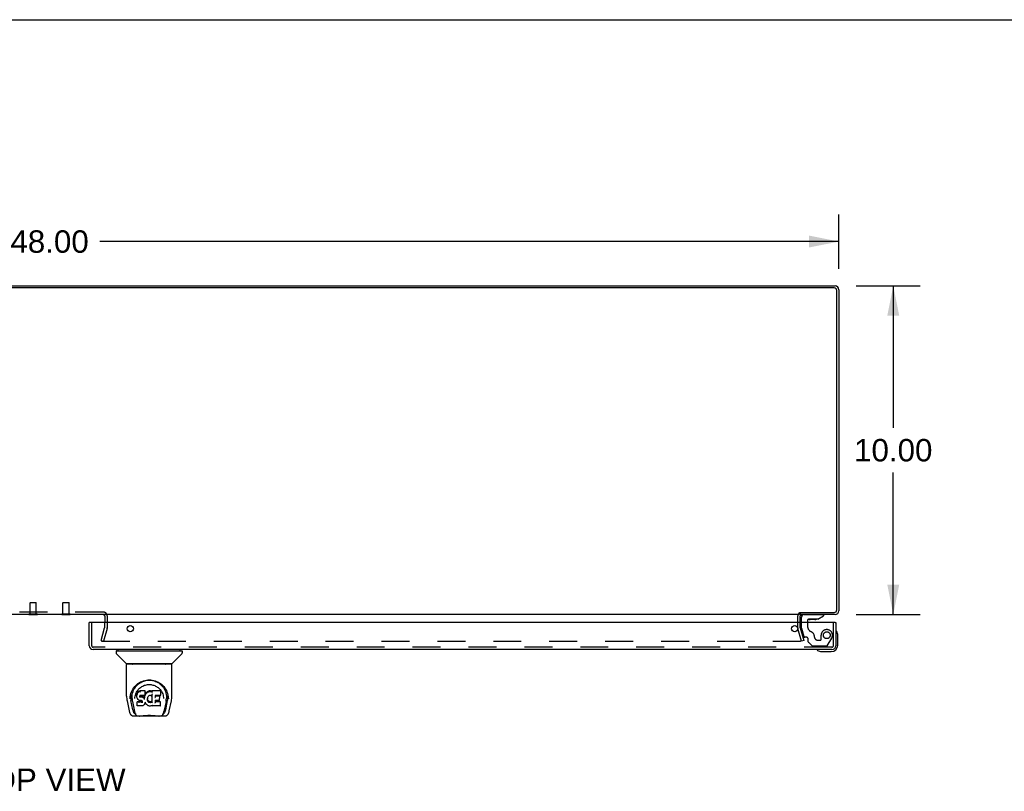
# Model space of a CAD drawing. Header units: inches. Extents: x 0 to 155, y 0 to 100.
# Tile 19 of 21: x 47 to 77, y 77 to 100. Entities that reach past the tile are written whole.
import ezdxf

# ---------------------------------------------------------------- set-up
doc = ezdxf.new("R2010")
doc.units = ezdxf.units.IN
doc.header["$LTSCALE"] = 8.5
doc.header["$MEASUREMENT"] = 0
doc.linetypes.add('HIDDEN', pattern=[0.2, 0.1, -0.1])
doc.layers.get('0').update_dxf_attribs({"linetype": 'CONTINUOUS'})
for name, color, linetype in [('DEFAULT_2', 8, 'HIDDEN'), ('DIMENSIONS', 7, 'CONTINUOUS'), ('DOOR_ASSEMBLY_RIGHT', 7, 'CONTINUOUS')]:
    doc.layers.add(name, color=color, linetype=linetype)
doc.styles.get("Standard").update_dxf_attribs({"font": 'arial.ttf'})
doc.dimstyles.new('DIMSTYLE_1', dxfattribs={"dimtxt": 0.681818, "dimasz": 0.909091, "dimexe": 0.09, "dimexo": 0.07, "dimgap": 0.0375, "dimtad": 0, "dimtih": 1, "dimtoh": 1, "dimzin": 4, "dimdsep": 46, "dimtxsty": 'Standard', "dimblk": '_FILLED', "dimblk1": '_FILLED', "dimblk2": '_FILLED', "dimcen": 0.09, "dimadec": 3, "dimazin": 1, "dimtfac": 1, "dimtdec": 3, "dimtofl": 0, "dimtmove": 0, "dimatfit": 3, "dimldrblk": '_FILLED', "dimfxl": 0, "dimtolj": 1, "dimtzin": 4, "dimarcsym": 0})

# ---------------------------------------------------------------- blocks, each defined once
blk = doc.blocks.new('_FILLED')
at = {"color": 0, "linetype": 'ByBlock'}
blk.add_solid([(0, 0), (-1, 0.2), (-1, -0.2)], dxfattribs=at)
blk = doc.blocks.new('*D7')
at = {"layer": 'DIMENSIONS', "color": 2, "linetype": 'Continuous'}
for p, q in [((24.245, 92.419), (24.245, 94.068)), ((72.245, 92.419), (72.245, 94.068)), ((24.245, 93.249), (46.712, 93.249)), ((72.245, 93.249), (49.777, 93.249))]:
    blk.add_line(p, q, dxfattribs=at)
at = {"layer": 'DIMENSIONS', "color": 2, "linetype": 'Continuous', "xscale": 0.9090909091, "yscale": 0.9090909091, "zscale": 0.9090909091, "rotation": 180}
blk.add_blockref('_FILLED', (24.245, 93.249), dxfattribs=at)
at = {"layer": 'DIMENSIONS', "color": 2, "linetype": 'Continuous', "xscale": 0.9090909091, "yscale": 0.9090909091, "zscale": 0.9090909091}
blk.add_blockref('_FILLED', (72.245, 93.249), dxfattribs=at)
at = {"layer": 'DIMENSIONS', "color": 2, "linetype": 'Continuous', "insert": (48.245, 93.59), "char_height": 0.6818, "width": 2.38256, "attachment_point": 2, "line_spacing_factor": 0.9}
blk.add_mtext('48.00', dxfattribs=at)
blk = doc.blocks.new('*D8')
at = {"layer": 'DIMENSIONS', "color": 2, "linetype": 'Continuous'}
for p, q in [((72.764, 91.9), (74.714, 91.9)), ((73.896, 91.9), (73.896, 87.582)), ((73.896, 81.9), (73.896, 86.218)), ((72.764, 81.9), (74.714, 81.9))]:
    blk.add_line(p, q, dxfattribs=at)
at = {"layer": 'DIMENSIONS', "color": 2, "linetype": 'Continuous', "xscale": 0.9090909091, "yscale": 0.9090909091, "zscale": 0.9090909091}
for p, rotation in [((73.896, 91.9), 90), ((73.896, 81.9), 270)]:
    blk.add_blockref('_FILLED', p, dxfattribs=dict(at, rotation=rotation))
at = {"layer": 'DIMENSIONS', "color": 2, "linetype": 'Continuous', "insert": (73.896, 87.241), "char_height": 0.6818, "width": 2.38256, "attachment_point": 2, "line_spacing_factor": 0.9}
blk.add_mtext('10.00', dxfattribs=at)

msp = doc.modelspace()

# ---------------------------------------------------------------- linework, layer by layer
at = {"color": 7, "linetype": 'Continuous'}
for p, q in [((0, 100), (154.545, 100)), ((47.617, 81.895), (47.617, 81.9)), ((47.873, 81.895), (47.617, 81.895)), ((47.873, 81.895), (47.873, 81.9)), ((48.617, 81.895), (48.617, 81.9)), ((48.873, 81.895), (48.617, 81.895)), ((48.873, 81.895), (48.873, 81.9)), ((70.995, 81.657), (70.995, 81.858)), ((71.07, 81.963), (71.07, 81.9))]:
    msp.add_line(p, q, dxfattribs=at)
at = {"color": 3, "linetype": 'Continuous'}
for p, q in [((24.362, 91.9), (72.128, 91.9)), ((72.102, 91.837), (24.388, 91.837)), ((72.182, 82.043), (72.182, 91.757)), ((72.245, 91.783), (72.245, 82.017)), ((71.043, 81.9), (25.447, 81.9)), ((49.92, 81.858), (49.92, 81.657)), ((71.068, 81.963), (72.102, 81.963)), ((72.128, 81.9), (71.07, 81.9)), ((71.07, 81.657), (71.07, 81.858))]:
    msp.add_line(p, q, dxfattribs=at)
for centre, radius, start, end in [((72.102, 91.757), 0.08, 0, 90), ((72.128, 91.783), 0.117, 0, 90), ((72.102, 82.043), 0.08, 270, 360), ((49.878, 81.858), 0.042, 0, 90), ((71.112, 81.858), 0.042, 90, 180), ((72.128, 82.017), 0.117, 270, 360)]:
    msp.add_arc(centre, radius, start, end, dxfattribs=at)
at = {"color": 7, "linetype": 'Continuous'}
msp.add_arc((71.112, 81.858), 0.117, 162.3115, 180, dxfattribs=at)
at = {"layer": 'DEFAULT_2', "color": 8, "linetype": 'HIDDEN'}
for p, q in [((47.661, 82.27), (47.651, 82.26)), ((47.839, 82.26), (47.651, 82.26)), ((47.651, 81.913), (47.651, 82.26)), ((47.661, 82.27), (47.829, 82.27)), ((47.829, 82.27), (47.839, 82.26)), ((47.839, 81.913), (47.839, 82.26)), ((48.661, 82.27), (48.651, 82.26)), ((48.839, 82.26), (48.651, 82.26)), ((48.651, 81.913), (48.651, 82.26)), ((48.661, 82.27), (48.829, 82.27)), ((48.829, 82.27), (48.839, 82.26)), ((48.839, 81.913), (48.839, 82.26)), ((49.878, 81.975), (46.612, 81.975)), ((47.873, 81.913), (47.617, 81.913)), ((47.617, 81.9), (47.617, 81.913)), ((47.873, 81.9), (47.873, 81.913)), ((48.873, 81.913), (48.617, 81.913)), ((48.617, 81.9), (48.617, 81.913)), ((48.873, 81.9), (48.873, 81.913)), ((49.995, 81.858), (49.995, 81.499)), ((49.815, 81.107), (49.919, 81.493)), ((49.991, 81.473), (49.888, 81.087)), ((49.92, 81.499), (49.92, 81.657)), ((70.995, 81.499), (70.995, 81.657)), ((71.102, 81.087), (70.998, 81.473)), ((71.07, 81.499), (71.07, 81.657)), ((71.071, 81.493), (71.174, 81.107)), ((49.815, 81.107), (49.888, 81.087)), ((49.838, 81.087), (71.076, 81.087)), ((71.174, 81.107), (71.102, 81.087))]:
    msp.add_line(p, q, dxfattribs=at)
for points in [[(49.823, 81.105), (49.823, 81.104), (49.823, 81.102), (49.823, 81.102)], [(49.823, 81.102), (49.823, 81.1), (49.823, 81.099), (49.824, 81.097), (49.824, 81.096), (49.825, 81.094), (49.826, 81.093), (49.827, 81.091), (49.828, 81.09), (49.83, 81.089), (49.831, 81.089)], [(49.838, 81.087), (49.836, 81.087), (49.834, 81.088), (49.833, 81.088), (49.831, 81.089)], [(71.091, 81.102), (71.091, 81.1), (71.091, 81.099), (71.091, 81.097), (71.09, 81.096), (71.089, 81.094), (71.088, 81.093), (71.087, 81.091), (71.086, 81.09), (71.084, 81.089), (71.083, 81.089), (71.081, 81.088), (71.08, 81.088), (71.078, 81.087), (71.076, 81.087)], [(71.091, 81.105), (71.091, 81.104), (71.091, 81.102), (71.091, 81.102)]]:
    msp.add_lwpolyline(points, dxfattribs=at)
for centre, radius, start, end in [((49.878, 81.858), 0.117, 0, 90), ((71.112, 81.858), 0.117, 123.0998, 162.3115), ((49.895, 81.499), 0.025, 345, 360), ((49.895, 81.499), 0.1, 345, 360), ((71.095, 81.499), 0.1, 180, 195), ((71.095, 81.499), 0.025, 180, 195)]:
    msp.add_arc(centre, radius, start, end, dxfattribs=at)
at = {"layer": 'DOOR_ASSEMBLY_RIGHT', "color": 7, "linetype": 'Continuous'}
for p, q in [((71.107, 81.657), (71.107, 81.821)), ((71.292, 81.731), (71.292, 81.657)), ((71.6, 81.762), (71.323, 81.762)), ((71.372, 81.745), (71.371, 81.745)), ((71.512, 81.745), (71.372, 81.745)), ((71.513, 81.745), (71.512, 81.745)), ((71.6, 81.762), (71.776, 81.861)), ((71.776, 81.9), (71.776, 81.861)), ((49.47, 81.657), (49.45, 81.657)), ((72.13, 81.657), (72.15, 81.657)), ((72.164, 81.394), (72.164, 81.395)), ((72.165, 81.39), (72.164, 81.394)), ((72.21, 81.261), (72.207, 81.299)), ((72.21, 80.972), (72.21, 81.261)), ((50.33, 80.792), (50.33, 80.832)), ((52.22, 80.792), (52.22, 80.832)), ((50.271, 80.785), (50.271, 80.73)), ((50.279, 80.792), (52.271, 80.792)), ((50.578, 80.407), (50.283, 80.702)), ((51.973, 80.407), (52.268, 80.702)), ((52.279, 80.785), (52.279, 80.73)), ((71.585, 80.818), (71.585, 80.818)), ((71.683, 80.775), (71.721, 80.772)), ((71.721, 80.772), (72.01, 80.772)), ((50.586, 79.42), (50.586, 80.383)), ((51.956, 80.391), (50.594, 80.391)), ((51.952, 80.399), (50.598, 80.399)), ((50.66, 80.399), (50.658, 80.395)), ((50.658, 80.395), (50.658, 80.395)), ((51.892, 80.395), (51.89, 80.399)), ((51.892, 80.395), (51.892, 80.395)), ((51.964, 79.42), (51.964, 80.383)), ((50.843, 79.674), (50.868, 79.708)), ((50.693, 79.335), (50.697, 79.393)), ((50.693, 79.336), (50.693, 79.335)), ((50.697, 79.393), (50.706, 79.447)), ((50.707, 79.453), (50.707, 79.398)), ((50.754, 79.345), (50.756, 79.32)), ((50.839, 79.349), (50.839, 79.348)), ((50.9, 79.472), (50.898, 79.447)), ((50.899, 79.413), (50.898, 79.447)), ((50.9, 79.388), (50.899, 79.413)), ((50.899, 79.413), (50.899, 79.413)), ((50.905, 79.497), (50.9, 79.472)), ((50.9, 79.438), (50.9, 79.472)), ((50.905, 79.363), (50.9, 79.388)), ((50.9, 79.388), (50.9, 79.388)), ((50.914, 79.522), (50.905, 79.497)), ((50.905, 79.462), (50.905, 79.497)), ((50.914, 79.34), (50.905, 79.363)), ((50.905, 79.363), (50.905, 79.363)), ((50.929, 79.544), (50.914, 79.522)), ((50.915, 79.486), (50.914, 79.522)), ((50.914, 79.34), (50.914, 79.339)), ((50.928, 79.318), (50.914, 79.339)), ((50.939, 79.553), (50.929, 79.544)), ((50.93, 79.508), (50.929, 79.544)), ((50.95, 79.561), (50.939, 79.553)), ((50.939, 79.517), (50.939, 79.553)), ((50.973, 79.571), (50.95, 79.561)), ((50.951, 79.524), (50.95, 79.561)), ((50.999, 79.58), (50.973, 79.571)), ((50.974, 79.535), (50.973, 79.571)), ((50.989, 79.415), (50.988, 79.401)), ((50.988, 79.395), (50.989, 79.413)), ((50.991, 79.428), (50.989, 79.415)), ((50.993, 79.421), (50.99, 79.425)), ((50.99, 79.39), (50.99, 79.425)), ((50.992, 79.432), (50.991, 79.428)), ((50.995, 79.434), (50.992, 79.432)), ((50.997, 79.418), (50.993, 79.421)), ((50.993, 79.385), (50.993, 79.421)), ((51.007, 79.438), (50.995, 79.434)), ((50.996, 79.382), (50.997, 79.418)), ((51.008, 79.415), (50.997, 79.418)), ((51.152, 79.58), (50.999, 79.58)), ((50.999, 79.543), (50.999, 79.58)), ((51.02, 79.439), (51.007, 79.438)), ((51.031, 79.416), (51.008, 79.415)), ((51.008, 79.378), (51.008, 79.415)), ((51.133, 79.439), (51.02, 79.439)), ((51.02, 79.439), (51.02, 79.439)), ((51.056, 79.415), (51.031, 79.416)), ((51.031, 79.379), (51.031, 79.416)), ((51.031, 79.378), (51.031, 79.379)), ((51.081, 79.409), (51.056, 79.415)), ((51.056, 79.378), (51.056, 79.415)), ((51.094, 79.403), (51.081, 79.409)), ((51.081, 79.372), (51.081, 79.409)), ((51.093, 79.367), (51.094, 79.403)), ((51.105, 79.395), (51.094, 79.403)), ((51.104, 79.359), (51.105, 79.395)), ((51.123, 79.377), (51.105, 79.395)), ((51.132, 79.363), (51.123, 79.377)), ((51.123, 79.342), (51.123, 79.377)), ((51.136, 79.405), (51.132, 79.363)), ((51.133, 79.327), (51.132, 79.363)), ((51.145, 79.44), (51.133, 79.439)), ((51.14, 79.428), (51.136, 79.405)), ((51.136, 79.37), (51.136, 79.405)), ((51.143, 79.439), (51.14, 79.428)), ((51.14, 79.393), (51.14, 79.428)), ((51.15, 79.452), (51.145, 79.44)), ((51.146, 79.415), (51.146, 79.441)), ((51.151, 79.466), (51.15, 79.452)), ((51.15, 79.452), (51.15, 79.452)), ((51.151, 79.545), (51.152, 79.58)), ((51.153, 79.491), (51.151, 79.466)), ((51.154, 79.472), (51.151, 79.463)), ((51.151, 79.466), (51.151, 79.466)), ((51.153, 79.525), (51.152, 79.58)), ((51.153, 79.49), (51.153, 79.525)), ((51.165, 79.493), (51.154, 79.472)), ((51.155, 79.437), (51.154, 79.472)), ((51.179, 79.512), (51.165, 79.493)), ((51.166, 79.457), (51.165, 79.493)), ((51.194, 79.53), (51.179, 79.512)), ((51.179, 79.476), (51.179, 79.512)), ((51.211, 79.546), (51.194, 79.53)), ((51.194, 79.494), (51.194, 79.53)), ((51.231, 79.56), (51.211, 79.546)), ((51.211, 79.51), (51.211, 79.546)), ((51.218, 79.34), (51.217, 79.314)), ((51.222, 79.366), (51.218, 79.34)), ((51.218, 79.336), (51.218, 79.341)), ((51.221, 79.324), (51.218, 79.336)), ((51.218, 79.302), (51.218, 79.336)), ((51.225, 79.377), (51.221, 79.366)), ((51.231, 79.388), (51.225, 79.377)), ((51.253, 79.57), (51.231, 79.56)), ((51.231, 79.524), (51.231, 79.56)), ((51.245, 79.41), (51.231, 79.388)), ((51.252, 79.419), (51.245, 79.41)), ((51.261, 79.425), (51.252, 79.419)), ((51.277, 79.576), (51.253, 79.57)), ((51.253, 79.534), (51.253, 79.57)), ((51.284, 79.435), (51.261, 79.425)), ((51.3, 79.578), (51.277, 79.576)), ((51.277, 79.539), (51.277, 79.576)), ((51.295, 79.437), (51.284, 79.435)), ((51.306, 79.437), (51.295, 79.437)), ((51.3, 79.578), (51.324, 79.578)), ((51.3, 79.541), (51.3, 79.578)), ((51.3, 79.54), (51.3, 79.541)), ((51.318, 79.434), (51.306, 79.437)), ((51.329, 79.43), (51.318, 79.434)), ((51.337, 79.576), (51.324, 79.578)), ((51.324, 79.541), (51.324, 79.578)), ((51.324, 79.539), (51.324, 79.541)), ((51.35, 79.571), (51.337, 79.576)), ((51.337, 79.539), (51.337, 79.576)), ((51.364, 79.477), (51.348, 79.438)), ((51.362, 79.563), (51.35, 79.571)), ((51.35, 79.535), (51.35, 79.571)), ((51.611, 79.578), (51.362, 79.578)), ((51.363, 79.528), (51.362, 79.578)), ((51.365, 79.481), (51.364, 79.48)), ((51.364, 79.48), (51.364, 79.48)), ((51.364, 79.48), (51.364, 79.479)), ((51.364, 79.479), (51.364, 79.479)), ((51.364, 79.479), (51.364, 79.479)), ((51.364, 79.479), (51.364, 79.478)), ((51.364, 79.478), (51.364, 79.478)), ((51.368, 79.225), (51.364, 79.477)), ((51.365, 79.486), (51.365, 79.484)), ((51.365, 79.484), (51.365, 79.483)), ((51.365, 79.483), (51.365, 79.481)), ((51.453, 79.439), (51.452, 79.38)), ((51.611, 79.439), (51.453, 79.439)), ((51.58, 79.415), (51.453, 79.415)), ((51.591, 79.294), (51.593, 79.401)), ((51.625, 79.453), (51.627, 79.561)), ((51.626, 79.592), (51.643, 79.567)), ((51.709, 79.379), (51.711, 79.349)), ((51.711, 79.348), (51.711, 79.349)), ((51.832, 79.497), (51.845, 79.446)), ((51.843, 79.453), (51.844, 79.398)), ((51.857, 79.335), (51.857, 79.336)), ((50.601, 79.276), (50.666, 78.971)), ((50.775, 79.003), (50.718, 79.279)), ((50.765, 79.255), (50.827, 78.951)), ((50.912, 79.246), (50.904, 79.238)), ((50.906, 79.126), (50.904, 79.238)), ((50.914, 79.118), (50.907, 79.125)), ((50.974, 79.247), (50.912, 79.246)), ((50.913, 79.21), (50.912, 79.246)), ((51.06, 79.118), (50.914, 79.118)), ((50.914, 79.118), (50.914, 79.118)), ((50.946, 79.3), (50.928, 79.318)), ((50.928, 79.318), (50.928, 79.318)), ((50.967, 79.286), (50.946, 79.3)), ((50.946, 79.3), (50.946, 79.3)), ((50.979, 79.282), (50.967, 79.286)), ((50.967, 79.286), (50.967, 79.286)), ((51.035, 79.247), (50.974, 79.247)), ((50.974, 79.21), (50.974, 79.247)), ((50.974, 79.21), (50.974, 79.209)), ((50.992, 79.279), (50.979, 79.282)), ((50.979, 79.282), (50.979, 79.282)), ((51.04, 79.279), (50.992, 79.279)), ((51.048, 79.248), (51.035, 79.247)), ((51.035, 79.211), (51.035, 79.247)), ((51.035, 79.211), (51.035, 79.209)), ((51.046, 79.278), (51.04, 79.279)), ((51.052, 79.277), (51.046, 79.278)), ((51.053, 79.251), (51.048, 79.248)), ((51.049, 79.212), (51.048, 79.248)), ((51.056, 79.273), (51.052, 79.277)), ((51.057, 79.255), (51.053, 79.251)), ((51.053, 79.215), (51.053, 79.251)), ((51.06, 79.268), (51.056, 79.273)), ((51.063, 79.263), (51.057, 79.255)), ((51.058, 79.219), (51.057, 79.255)), ((51.066, 79.256), (51.06, 79.269)), ((51.072, 79.12), (51.06, 79.118)), ((51.069, 79.243), (51.066, 79.257)), ((51.066, 79.231), (51.066, 79.257)), ((51.068, 79.237), (51.068, 79.247)), ((51.084, 79.124), (51.072, 79.12)), ((51.072, 79.12), (51.072, 79.12)), ((51.105, 79.138), (51.084, 79.124)), ((51.084, 79.124), (51.084, 79.124)), ((51.123, 79.155), (51.105, 79.138)), ((51.105, 79.138), (51.105, 79.138)), ((51.13, 79.166), (51.123, 79.155)), ((51.123, 79.155), (51.123, 79.155)), ((51.136, 79.177), (51.13, 79.166)), ((51.13, 79.166), (51.13, 79.166)), ((51.134, 79.319), (51.134, 79.32)), ((51.145, 79.2), (51.136, 79.177)), ((51.136, 79.177), (51.136, 79.177)), ((51.152, 79.224), (51.145, 79.2)), ((51.145, 79.2), (51.145, 79.2)), ((51.151, 79.235), (51.151, 79.236)), ((51.152, 79.234), (51.151, 79.235)), ((51.152, 79.233), (51.152, 79.234)), ((51.152, 79.234), (51.152, 79.234)), ((51.152, 79.233), (51.152, 79.233)), ((51.173, 79.196), (51.152, 79.232)), ((51.153, 79.232), (51.152, 79.224)), ((51.152, 79.224), (51.152, 79.224)), ((51.186, 79.177), (51.173, 79.196)), ((51.173, 79.196), (51.173, 79.196)), ((51.201, 79.16), (51.186, 79.177)), ((51.186, 79.177), (51.186, 79.177)), ((51.218, 79.145), (51.201, 79.16)), ((51.201, 79.16), (51.201, 79.16)), ((51.236, 79.131), (51.218, 79.145)), ((51.218, 79.145), (51.218, 79.145)), ((51.22, 79.289), (51.221, 79.324)), ((51.23, 79.3), (51.221, 79.324)), ((51.243, 79.278), (51.23, 79.3)), ((51.23, 79.265), (51.23, 79.3)), ((51.247, 79.126), (51.236, 79.131)), ((51.236, 79.131), (51.236, 79.131)), ((51.242, 79.242), (51.243, 79.278)), ((51.251, 79.269), (51.243, 79.278)), ((51.258, 79.122), (51.247, 79.126)), ((51.247, 79.126), (51.247, 79.126)), ((51.25, 79.233), (51.251, 79.269)), ((51.26, 79.26), (51.251, 79.269)), ((51.28, 79.116), (51.258, 79.122)), ((51.27, 79.253), (51.26, 79.26)), ((51.26, 79.224), (51.26, 79.26)), ((51.281, 79.249), (51.27, 79.253)), ((51.27, 79.217), (51.27, 79.253)), ((51.303, 79.114), (51.28, 79.116)), ((51.294, 79.247), (51.281, 79.249)), ((51.281, 79.212), (51.281, 79.249)), ((51.294, 79.247), (51.306, 79.246)), ((51.294, 79.21), (51.294, 79.247)), ((51.326, 79.117), (51.303, 79.114)), ((51.303, 79.115), (51.303, 79.114)), ((51.318, 79.248), (51.306, 79.246)), ((51.306, 79.209), (51.306, 79.246)), ((51.306, 79.208), (51.306, 79.209)), ((51.33, 79.252), (51.318, 79.248)), ((51.318, 79.211), (51.318, 79.248)), ((51.348, 79.124), (51.326, 79.117)), ((51.341, 79.257), (51.33, 79.252)), ((51.33, 79.215), (51.33, 79.252)), ((51.352, 79.264), (51.341, 79.257)), ((51.342, 79.221), (51.341, 79.257)), ((51.366, 79.135), (51.348, 79.124)), ((51.348, 79.124), (51.348, 79.124)), ((51.352, 79.228), (51.352, 79.264)), ((51.372, 79.135), (51.366, 79.135)), ((51.37, 79.217), (51.37, 79.218)), ((51.372, 79.126), (51.371, 79.135)), ((51.611, 79.118), (51.38, 79.118)), ((51.58, 79.283), (51.451, 79.283)), ((51.452, 79.283), (51.451, 79.209)), ((51.611, 79.243), (51.451, 79.243)), ((51.62, 79.126), (51.622, 79.233)), ((51.785, 79.252), (51.723, 78.951)), ((51.776, 79.003), (51.832, 79.279)), ((51.884, 78.971), (51.949, 79.276)), ((50.666, 78.971), (50.666, 78.971)), ((50.79, 78.816), (51.005, 78.816)), ((50.834, 78.895), (50.841, 78.895)), ((50.841, 78.895), (50.843, 78.886)), ((50.844, 78.883), (50.843, 78.886)), ((51.568, 78.809), (50.982, 78.809)), ((51.546, 78.816), (51.76, 78.816)), ((51.706, 78.883), (51.707, 78.886)), ((51.707, 78.886), (51.71, 78.895)), ((51.71, 78.895), (51.717, 78.895))]:
    msp.add_line(p, q, dxfattribs=at)
at = {"layer": 'DOOR_ASSEMBLY_RIGHT', "color": 8, "linetype": 'HIDDEN'}
for p, q in [((71.186, 81.9), (71.776, 81.9)), ((49.525, 80.949), (49.525, 81.657)), ((71.107, 81.49), (71.107, 81.657)), ((71.107, 81.49), (71.176, 81.234)), ((71.292, 81.657), (71.292, 81.547)), ((72.075, 80.949), (72.075, 81.657)), ((71.25, 81.211), (71.206, 81.211)), ((71.309, 81.074), (71.309, 81.152)), ((71.703, 81.137), (71.703, 81.27)), ((71.89, 80.951), (72.024, 81.184)), ((72.033, 80.907), (49.567, 80.907)), ((71.315, 81.06), (71.43, 80.945)), ((71.864, 80.936), (71.451, 80.936)), ((71.593, 81.121), (71.687, 81.121))]:
    msp.add_line(p, q, dxfattribs=at)
at = {"layer": 'DOOR_ASSEMBLY_RIGHT', "color": 3, "linetype": 'Continuous'}
for p, q in [((49.45, 80.949), (49.45, 81.657)), ((72.13, 81.657), (49.47, 81.657)), ((72.15, 81.657), (72.15, 80.949)), ((72.033, 80.832), (49.567, 80.832))]:
    msp.add_line(p, q, dxfattribs=at)
at = {"layer": 'DOOR_ASSEMBLY_RIGHT', "color": 7, "linetype": 'Continuous'}
for points in [[(72.164, 81.395), (72.164, 81.396), (72.164, 81.397)], [(71.585, 80.818), (71.587, 80.818), (71.588, 80.818), (71.592, 80.817)], [(50.657, 80.394), (50.657, 80.393), (50.656, 80.392), (50.656, 80.391), (50.656, 80.391), (50.656, 80.391)], [(50.658, 80.395), (50.657, 80.394), (50.657, 80.394)], [(51.893, 80.394), (51.893, 80.394), (51.892, 80.395)], [(51.894, 80.391), (51.895, 80.391), (51.894, 80.391), (51.894, 80.392), (51.894, 80.393), (51.893, 80.394)], [(50.706, 79.447), (50.719, 79.498), (50.736, 79.545), (50.756, 79.59), (50.779, 79.632), (50.804, 79.67), (50.833, 79.706), (50.863, 79.739), (50.897, 79.77), (50.933, 79.798), (50.971, 79.824), (51.012, 79.847), (51.055, 79.867), (51.099, 79.882), (51.143, 79.895), (51.187, 79.903), (51.231, 79.908), (51.275, 79.91), (51.319, 79.908), (51.364, 79.903), (51.408, 79.895), (51.452, 79.882), (51.496, 79.867), (51.538, 79.847), (51.579, 79.824), (51.618, 79.798), (51.654, 79.77), (51.687, 79.739), (51.718, 79.706), (51.746, 79.67), (51.772, 79.631), (51.795, 79.59), (51.815, 79.545), (51.832, 79.497)], [(50.754, 79.345), (50.753, 79.369), (50.754, 79.416), (50.759, 79.463), (50.769, 79.509), (50.782, 79.554), (50.799, 79.597), (50.82, 79.637), (50.843, 79.674)], [(50.868, 79.708), (50.895, 79.739), (50.923, 79.767)], [(50.907, 79.567), (50.924, 79.591), (50.942, 79.615), (50.962, 79.636), (50.983, 79.657), (51.005, 79.675), (51.029, 79.693), (51.054, 79.709), (51.08, 79.723), (51.107, 79.736), (51.135, 79.746), (51.163, 79.755), (51.191, 79.761), (51.219, 79.766), (51.247, 79.768), (51.275, 79.769), (51.303, 79.768), (51.33, 79.766), (51.359, 79.761), (51.387, 79.755), (51.415, 79.746), (51.442, 79.736), (51.47, 79.723), (51.496, 79.709), (51.521, 79.693), (51.545, 79.676), (51.567, 79.657), (51.589, 79.636), (51.608, 79.615), (51.626, 79.592)], [(50.923, 79.767), (50.953, 79.793), (50.983, 79.815), (51.015, 79.834)], [(51.015, 79.834), (51.046, 79.851), (51.079, 79.866), (51.111, 79.877)], [(51.111, 79.877), (51.144, 79.887), (51.176, 79.895), (51.209, 79.9), (51.241, 79.903), (51.274, 79.904), (51.307, 79.903), (51.339, 79.9), (51.372, 79.895), (51.404, 79.888)], [(51.404, 79.888), (51.436, 79.878), (51.469, 79.867), (51.501, 79.853)], [(51.501, 79.853), (51.532, 79.836), (51.564, 79.817), (51.594, 79.795), (51.624, 79.77), (51.653, 79.743), (51.68, 79.712), (51.705, 79.678), (51.729, 79.64), (51.75, 79.6), (51.767, 79.557), (51.781, 79.512), (51.791, 79.465), (51.796, 79.418)], [(50.586, 79.42), (50.587, 79.386), (50.59, 79.346), (50.596, 79.307), (50.601, 79.276)], [(50.707, 79.398), (50.707, 79.364), (50.711, 79.32), (50.718, 79.279)], [(50.839, 79.349), (50.842, 79.379), (50.847, 79.416)], [(50.847, 79.416), (50.855, 79.451), (50.866, 79.483), (50.878, 79.513)], [(50.878, 79.513), (50.892, 79.541), (50.907, 79.567)], [(50.899, 79.413), (50.899, 79.412), (50.899, 79.412), (50.899, 79.412), (50.9, 79.412), (50.9, 79.411), (50.901, 79.411)], [(50.9, 79.437), (50.9, 79.437), (50.901, 79.437), (50.901, 79.436), (50.901, 79.436), (50.902, 79.436), (50.902, 79.436)], [(50.9, 79.388), (50.9, 79.388), (50.9, 79.387), (50.901, 79.387), (50.901, 79.387), (50.902, 79.387), (50.902, 79.387)], [(50.905, 79.462), (50.906, 79.462), (50.906, 79.461), (50.906, 79.461), (50.906, 79.461), (50.907, 79.461), (50.907, 79.461)], [(50.905, 79.363), (50.905, 79.363), (50.905, 79.363), (50.906, 79.362), (50.906, 79.362), (50.907, 79.362)], [(50.914, 79.339), (50.914, 79.339), (50.915, 79.339), (50.915, 79.339), (50.916, 79.339)], [(50.915, 79.486), (50.915, 79.486), (50.915, 79.486), (50.916, 79.485), (50.916, 79.485), (50.916, 79.485), (50.917, 79.485)], [(50.93, 79.507), (50.93, 79.507), (50.93, 79.507), (50.93, 79.507), (50.931, 79.507), (50.931, 79.506), (50.931, 79.506)], [(50.94, 79.517), (50.94, 79.516), (50.94, 79.516), (50.94, 79.516), (50.94, 79.516), (50.94, 79.516), (50.941, 79.515)], [(50.951, 79.524), (50.951, 79.524), (50.951, 79.524), (50.951, 79.524), (50.951, 79.523), (50.951, 79.523), (50.951, 79.523)], [(50.974, 79.535), (50.974, 79.534), (50.974, 79.534), (50.974, 79.534), (50.974, 79.534), (50.974, 79.534), (50.974, 79.533)], [(50.986, 79.4), (50.986, 79.4), (50.987, 79.4), (50.987, 79.4), (50.988, 79.4), (50.988, 79.401), (50.988, 79.401)], [(50.986, 79.393), (50.987, 79.393), (50.987, 79.394), (50.988, 79.394), (50.988, 79.394), (50.988, 79.394), (50.988, 79.395)], [(50.987, 79.414), (50.987, 79.414), (50.988, 79.414), (50.988, 79.414), (50.988, 79.415), (50.989, 79.415), (50.989, 79.415)], [(50.988, 79.388), (50.988, 79.388), (50.989, 79.388), (50.989, 79.388), (50.989, 79.389), (50.989, 79.389), (50.99, 79.389)], [(50.989, 79.428), (50.989, 79.427), (50.99, 79.428), (50.99, 79.428), (50.99, 79.428), (50.991, 79.428)], [(50.991, 79.432), (50.991, 79.432), (50.992, 79.432), (50.992, 79.432), (50.992, 79.432)], [(50.991, 79.384), (50.991, 79.384), (50.992, 79.384), (50.992, 79.384), (50.992, 79.384), (50.992, 79.385), (50.992, 79.385)], [(50.994, 79.434), (50.995, 79.434), (50.995, 79.434), (50.995, 79.434), (50.995, 79.434)], [(50.995, 79.38), (50.996, 79.381), (50.996, 79.381), (50.996, 79.381), (50.996, 79.381), (50.996, 79.381), (50.996, 79.382)], [(50.999, 79.543), (50.999, 79.543), (50.999, 79.542), (50.999, 79.542), (50.999, 79.542), (50.999, 79.542), (50.999, 79.541)], [(51.006, 79.438), (51.006, 79.438), (51.007, 79.438), (51.007, 79.438)], [(51.008, 79.377), (51.008, 79.377), (51.008, 79.377), (51.008, 79.378), (51.008, 79.378), (51.008, 79.378), (51.008, 79.378)], [(51.056, 79.376), (51.056, 79.377), (51.056, 79.377), (51.056, 79.377), (51.056, 79.377), (51.056, 79.377), (51.056, 79.378)], [(51.08, 79.371), (51.081, 79.371), (51.081, 79.371), (51.081, 79.372), (51.081, 79.372), (51.081, 79.372), (51.081, 79.372)], [(51.093, 79.365), (51.093, 79.366), (51.093, 79.366), (51.093, 79.366), (51.093, 79.366), (51.093, 79.367), (51.093, 79.367)], [(51.103, 79.358), (51.103, 79.358), (51.104, 79.358), (51.104, 79.358), (51.104, 79.359), (51.104, 79.359), (51.104, 79.359)], [(51.121, 79.34), (51.121, 79.34), (51.122, 79.34), (51.122, 79.341), (51.122, 79.341), (51.122, 79.341), (51.122, 79.341)], [(51.133, 79.439), (51.133, 79.439), (51.133, 79.439), (51.133, 79.439), (51.133, 79.439), (51.133, 79.439), (51.133, 79.439)], [(51.138, 79.369), (51.138, 79.369), (51.137, 79.369), (51.137, 79.369), (51.137, 79.37), (51.137, 79.37), (51.136, 79.37)], [(51.142, 79.392), (51.142, 79.392), (51.141, 79.392), (51.141, 79.392), (51.141, 79.392), (51.14, 79.393), (51.14, 79.393)], [(51.145, 79.44), (51.145, 79.44), (51.145, 79.44), (51.144, 79.44), (51.144, 79.44)], [(51.145, 79.44), (51.145, 79.44), (51.145, 79.44), (51.145, 79.44)], [(51.148, 79.414), (51.148, 79.414), (51.147, 79.414), (51.147, 79.414), (51.147, 79.414), (51.146, 79.415), (51.146, 79.415)], [(51.15, 79.452), (51.149, 79.452), (51.149, 79.451), (51.149, 79.451), (51.148, 79.451), (51.148, 79.451)], [(51.151, 79.543), (51.151, 79.543), (51.15, 79.542), (51.15, 79.542), (51.15, 79.542), (51.15, 79.542), (51.149, 79.541)], [(51.151, 79.466), (51.151, 79.466), (51.151, 79.466), (51.151, 79.465), (51.15, 79.465), (51.15, 79.465), (51.149, 79.465)], [(51.153, 79.491), (51.153, 79.49), (51.152, 79.49), (51.152, 79.49), (51.152, 79.489), (51.151, 79.489), (51.151, 79.489)], [(51.157, 79.435), (51.156, 79.435), (51.156, 79.436), (51.156, 79.436), (51.155, 79.436), (51.155, 79.436), (51.155, 79.437)], [(51.168, 79.456), (51.167, 79.456), (51.167, 79.456), (51.167, 79.456), (51.166, 79.457), (51.166, 79.457), (51.166, 79.457)], [(51.181, 79.475), (51.18, 79.475), (51.18, 79.475), (51.18, 79.475), (51.18, 79.476), (51.179, 79.476), (51.179, 79.476)], [(51.196, 79.492), (51.195, 79.493), (51.195, 79.493), (51.195, 79.493), (51.195, 79.493), (51.194, 79.493), (51.194, 79.494)], [(51.213, 79.509), (51.212, 79.509), (51.212, 79.509), (51.212, 79.509), (51.212, 79.509), (51.212, 79.51), (51.211, 79.51)], [(51.218, 79.34), (51.218, 79.34), (51.218, 79.34), (51.217, 79.339), (51.217, 79.339), (51.217, 79.339), (51.216, 79.339)], [(51.221, 79.366), (51.221, 79.365), (51.221, 79.365), (51.221, 79.365), (51.22, 79.365), (51.22, 79.365)], [(51.225, 79.377), (51.225, 79.377), (51.225, 79.377), (51.224, 79.376), (51.224, 79.376), (51.223, 79.376)], [(51.231, 79.388), (51.23, 79.388), (51.23, 79.387), (51.229, 79.387), (51.229, 79.387)], [(51.232, 79.523), (51.232, 79.523), (51.231, 79.523), (51.231, 79.523), (51.231, 79.523), (51.231, 79.524), (51.231, 79.524)], [(51.245, 79.41), (51.244, 79.41), (51.244, 79.41), (51.244, 79.41), (51.243, 79.41), (51.243, 79.41)], [(51.252, 79.419), (51.252, 79.419), (51.251, 79.419), (51.251, 79.419), (51.25, 79.419)], [(51.254, 79.532), (51.254, 79.533), (51.254, 79.533), (51.254, 79.533), (51.253, 79.533), (51.253, 79.533), (51.253, 79.534)], [(51.261, 79.425), (51.26, 79.425), (51.26, 79.425), (51.26, 79.425)], [(51.277, 79.538), (51.277, 79.538), (51.277, 79.538), (51.277, 79.538), (51.277, 79.538), (51.277, 79.539), (51.277, 79.539)], [(51.284, 79.435), (51.284, 79.435), (51.284, 79.435), (51.284, 79.435)], [(51.295, 79.437), (51.295, 79.437), (51.295, 79.438), (51.295, 79.438)], [(51.306, 79.437), (51.306, 79.437), (51.306, 79.437), (51.306, 79.438)], [(51.318, 79.434), (51.318, 79.434), (51.318, 79.435), (51.318, 79.435)], [(51.329, 79.43), (51.33, 79.43), (51.332, 79.429), (51.334, 79.429), (51.336, 79.429), (51.338, 79.429), (51.34, 79.43), (51.342, 79.431), (51.344, 79.432), (51.345, 79.434), (51.346, 79.435), (51.347, 79.437), (51.348, 79.438)], [(51.33, 79.43), (51.33, 79.43), (51.329, 79.43), (51.329, 79.43)], [(51.337, 79.538), (51.337, 79.538), (51.337, 79.538), (51.337, 79.538), (51.337, 79.538), (51.337, 79.539), (51.337, 79.539)], [(51.349, 79.534), (51.349, 79.534), (51.349, 79.534), (51.349, 79.534), (51.349, 79.534), (51.35, 79.535), (51.35, 79.535)], [(51.364, 79.539), (51.364, 79.54), (51.364, 79.54), (51.364, 79.54), (51.363, 79.54), (51.363, 79.54), (51.363, 79.541)], [(51.365, 79.523), (51.364, 79.524), (51.364, 79.524), (51.364, 79.525), (51.364, 79.525), (51.363, 79.526), (51.363, 79.526)], [(51.364, 79.478), (51.364, 79.478), (51.364, 79.478)], [(51.364, 79.478), (51.364, 79.478), (51.364, 79.477), (51.364, 79.477)], [(51.45, 79.377), (51.451, 79.377), (51.451, 79.377), (51.451, 79.377), (51.451, 79.378), (51.452, 79.378), (51.452, 79.378)], [(51.451, 79.439), (51.452, 79.439), (51.452, 79.439), (51.452, 79.439), (51.452, 79.439), (51.453, 79.439), (51.453, 79.439)], [(51.611, 79.439), (51.612, 79.439), (51.614, 79.439), (51.616, 79.44), (51.618, 79.441), (51.62, 79.442), (51.622, 79.444), (51.623, 79.446), (51.624, 79.448), (51.625, 79.451), (51.625, 79.453)], [(51.643, 79.567), (51.659, 79.541), (51.672, 79.513)], [(51.672, 79.513), (51.684, 79.483), (51.695, 79.451), (51.703, 79.416), (51.709, 79.379)], [(51.785, 79.252), (51.786, 79.255), (51.786, 79.258), (51.787, 79.261), (51.787, 79.264), (51.788, 79.267), (51.788, 79.27), (51.789, 79.273), (51.789, 79.276), (51.79, 79.279), (51.79, 79.282), (51.791, 79.286), (51.791, 79.289), (51.792, 79.292), (51.792, 79.296), (51.792, 79.3), (51.793, 79.303), (51.793, 79.307), (51.793, 79.311), (51.794, 79.315), (51.794, 79.319), (51.796, 79.345)], [(51.796, 79.418), (51.797, 79.37), (51.796, 79.345)], [(51.832, 79.279), (51.839, 79.319), (51.843, 79.363), (51.844, 79.398)], [(51.845, 79.446), (51.853, 79.393), (51.857, 79.335)], [(51.949, 79.276), (51.955, 79.306), (51.96, 79.346), (51.963, 79.386), (51.964, 79.42)], [(50.756, 79.32), (50.758, 79.3), (50.761, 79.276), (50.765, 79.255)], [(50.905, 79.203), (50.905, 79.203), (50.906, 79.202), (50.906, 79.202), (50.906, 79.202), (50.907, 79.202), (50.907, 79.202)], [(50.906, 79.126), (50.906, 79.125), (50.907, 79.125)], [(50.907, 79.125), (50.907, 79.125), (50.907, 79.125), (50.908, 79.125), (50.908, 79.125)], [(50.913, 79.21), (50.913, 79.209), (50.913, 79.209), (50.913, 79.209), (50.913, 79.209), (50.913, 79.208), (50.913, 79.208)], [(50.914, 79.118), (50.914, 79.118), (50.914, 79.118), (50.914, 79.118), (50.914, 79.118), (50.914, 79.118), (50.914, 79.119)], [(50.928, 79.318), (50.928, 79.318), (50.928, 79.318), (50.929, 79.318), (50.929, 79.318), (50.929, 79.318)], [(50.946, 79.3), (50.946, 79.3), (50.946, 79.3), (50.946, 79.3), (50.947, 79.3)], [(50.967, 79.286), (50.967, 79.286), (50.967, 79.286), (50.968, 79.287)], [(50.979, 79.282), (50.979, 79.282), (50.98, 79.282), (50.98, 79.282)], [(50.992, 79.279), (50.992, 79.279), (50.992, 79.28), (50.992, 79.28)], [(51.04, 79.279), (51.04, 79.279), (51.04, 79.279), (51.04, 79.28)], [(51.046, 79.278), (51.047, 79.278), (51.047, 79.279), (51.047, 79.279)], [(51.049, 79.212), (51.049, 79.211), (51.049, 79.211), (51.049, 79.211), (51.049, 79.211), (51.049, 79.21), (51.049, 79.21)], [(51.052, 79.277), (51.052, 79.277), (51.052, 79.277), (51.053, 79.277)], [(51.053, 79.214), (51.053, 79.214), (51.054, 79.214), (51.054, 79.214), (51.054, 79.214), (51.054, 79.213), (51.054, 79.213)], [(51.056, 79.273), (51.056, 79.273), (51.057, 79.273), (51.057, 79.273), (51.058, 79.273)], [(51.058, 79.219), (51.058, 79.219), (51.058, 79.219), (51.059, 79.219), (51.059, 79.218), (51.059, 79.218), (51.059, 79.218)], [(51.06, 79.118), (51.059, 79.118), (51.059, 79.118), (51.059, 79.118), (51.059, 79.118), (51.059, 79.118), (51.059, 79.119)], [(51.06, 79.268), (51.06, 79.268), (51.061, 79.268), (51.061, 79.268), (51.062, 79.268)], [(51.066, 79.256), (51.066, 79.256), (51.067, 79.256), (51.067, 79.256), (51.068, 79.256), (51.068, 79.256)], [(51.066, 79.231), (51.066, 79.23), (51.067, 79.23), (51.067, 79.23), (51.067, 79.23), (51.068, 79.23), (51.068, 79.229)], [(51.068, 79.237), (51.068, 79.236), (51.069, 79.236), (51.069, 79.236), (51.069, 79.236), (51.07, 79.235), (51.07, 79.235)], [(51.069, 79.243), (51.069, 79.243), (51.069, 79.242), (51.069, 79.242), (51.07, 79.242), (51.07, 79.242), (51.071, 79.242)], [(51.072, 79.12), (51.072, 79.12), (51.072, 79.12), (51.072, 79.12)], [(51.084, 79.124), (51.084, 79.124), (51.084, 79.124), (51.083, 79.124)], [(51.105, 79.138), (51.105, 79.138), (51.104, 79.138), (51.104, 79.138), (51.104, 79.138)], [(51.123, 79.155), (51.123, 79.155), (51.122, 79.155), (51.122, 79.155), (51.122, 79.155), (51.121, 79.155)], [(51.13, 79.166), (51.13, 79.166), (51.129, 79.165), (51.129, 79.165), (51.128, 79.165)], [(51.134, 79.32), (51.133, 79.322), (51.133, 79.324), (51.133, 79.325), (51.133, 79.325)], [(51.136, 79.177), (51.135, 79.177), (51.135, 79.176), (51.135, 79.176), (51.134, 79.176)], [(51.145, 79.2), (51.145, 79.2), (51.145, 79.199), (51.144, 79.199), (51.144, 79.199), (51.143, 79.199)], [(51.152, 79.224), (51.152, 79.223), (51.152, 79.223), (51.151, 79.223), (51.151, 79.223), (51.15, 79.223), (51.15, 79.223)], [(51.151, 79.236), (51.151, 79.236), (51.151, 79.237)], [(51.152, 79.232), (51.152, 79.232), (51.152, 79.232), (51.152, 79.232), (51.152, 79.232), (51.152, 79.233), (51.152, 79.233), (51.152, 79.233)], [(51.152, 79.232), (51.152, 79.232), (51.152, 79.232), (51.152, 79.232), (51.152, 79.232)], [(51.173, 79.196), (51.173, 79.196), (51.173, 79.195), (51.174, 79.195), (51.174, 79.195)], [(51.186, 79.177), (51.186, 79.177), (51.186, 79.177), (51.186, 79.177), (51.187, 79.177), (51.187, 79.177)], [(51.201, 79.16), (51.201, 79.16), (51.201, 79.16), (51.202, 79.16), (51.202, 79.16)], [(51.217, 79.314), (51.217, 79.314), (51.216, 79.313), (51.216, 79.313), (51.216, 79.313), (51.215, 79.313), (51.215, 79.313)], [(51.218, 79.301), (51.218, 79.301), (51.217, 79.301), (51.217, 79.301), (51.217, 79.3), (51.216, 79.3), (51.216, 79.3)], [(51.218, 79.145), (51.218, 79.145), (51.219, 79.145), (51.219, 79.145), (51.219, 79.145)], [(51.22, 79.289), (51.22, 79.289), (51.22, 79.289), (51.22, 79.288), (51.219, 79.288), (51.219, 79.288), (51.219, 79.288)], [(51.23, 79.265), (51.23, 79.265), (51.229, 79.264), (51.229, 79.264), (51.229, 79.264), (51.228, 79.264), (51.228, 79.264)], [(51.236, 79.131), (51.236, 79.131), (51.237, 79.131), (51.237, 79.131), (51.237, 79.131)], [(51.241, 79.241), (51.241, 79.241), (51.241, 79.241), (51.242, 79.241), (51.242, 79.242), (51.242, 79.242), (51.242, 79.242)], [(51.247, 79.126), (51.247, 79.126), (51.247, 79.126), (51.247, 79.126)], [(51.249, 79.231), (51.249, 79.231), (51.249, 79.232), (51.25, 79.232), (51.25, 79.232), (51.25, 79.232), (51.25, 79.233)], [(51.258, 79.122), (51.258, 79.122), (51.258, 79.122), (51.258, 79.123)], [(51.259, 79.223), (51.259, 79.223), (51.259, 79.223), (51.259, 79.223), (51.259, 79.223), (51.26, 79.224), (51.26, 79.224)], [(51.269, 79.215), (51.269, 79.216), (51.269, 79.216), (51.27, 79.216), (51.27, 79.216), (51.27, 79.217), (51.27, 79.217)], [(51.28, 79.116), (51.28, 79.117), (51.28, 79.117), (51.28, 79.117)], [(51.281, 79.211), (51.281, 79.211), (51.281, 79.211), (51.281, 79.211), (51.281, 79.212), (51.281, 79.212), (51.281, 79.212)], [(51.293, 79.208), (51.293, 79.209), (51.293, 79.209), (51.293, 79.209), (51.293, 79.209), (51.294, 79.21), (51.294, 79.21)], [(51.319, 79.21), (51.319, 79.21), (51.319, 79.21), (51.318, 79.211), (51.318, 79.211), (51.318, 79.211), (51.318, 79.211)], [(51.325, 79.118), (51.325, 79.117), (51.325, 79.117), (51.326, 79.117)], [(51.331, 79.214), (51.331, 79.214), (51.331, 79.214), (51.331, 79.214), (51.33, 79.215), (51.33, 79.215), (51.33, 79.215)], [(51.343, 79.219), (51.342, 79.219), (51.342, 79.22), (51.342, 79.22), (51.342, 79.22), (51.342, 79.22), (51.342, 79.221)], [(51.347, 79.124), (51.347, 79.124), (51.347, 79.124), (51.348, 79.124)], [(51.367, 79.261), (51.367, 79.262), (51.366, 79.263), (51.365, 79.264), (51.365, 79.264), (51.364, 79.265), (51.363, 79.265), (51.362, 79.266), (51.361, 79.266), (51.361, 79.266), (51.36, 79.266), (51.359, 79.266), (51.358, 79.266)], [(51.366, 79.136), (51.366, 79.136), (51.366, 79.135), (51.366, 79.135), (51.366, 79.135), (51.366, 79.135), (51.366, 79.135)], [(51.37, 79.218), (51.369, 79.22), (51.369, 79.221), (51.368, 79.224)], [(51.373, 79.136), (51.373, 79.136), (51.373, 79.135), (51.373, 79.135), (51.372, 79.135), (51.372, 79.135), (51.372, 79.135)], [(51.372, 79.126), (51.372, 79.125), (51.373, 79.123), (51.374, 79.121), (51.375, 79.12), (51.376, 79.119), (51.378, 79.118), (51.379, 79.118), (51.38, 79.118)], [(51.449, 79.205), (51.449, 79.205), (51.449, 79.206), (51.449, 79.206), (51.45, 79.206), (51.45, 79.206), (51.45, 79.207)], [(51.45, 79.283), (51.45, 79.283), (51.45, 79.283), (51.451, 79.283), (51.451, 79.283), (51.451, 79.283), (51.451, 79.283)], [(51.58, 79.283), (51.581, 79.283), (51.583, 79.283), (51.585, 79.284), (51.586, 79.285), (51.587, 79.286), (51.589, 79.287), (51.59, 79.289), (51.59, 79.29), (51.591, 79.292), (51.591, 79.294)], [(51.611, 79.118), (51.612, 79.118), (51.614, 79.118), (51.615, 79.119), (51.617, 79.12), (51.618, 79.121), (51.619, 79.123), (51.619, 79.125), (51.62, 79.126)], [(50.666, 78.971), (50.669, 78.958), (50.674, 78.939), (50.679, 78.922), (50.684, 78.907), (50.69, 78.894), (50.696, 78.881), (50.702, 78.87), (50.71, 78.859), (50.718, 78.85), (50.727, 78.841), (50.737, 78.833), (50.748, 78.826), (50.761, 78.821), (50.774, 78.818)], [(50.774, 78.818), (50.787, 78.816), (50.79, 78.816)], [(50.775, 79.003), (50.778, 78.986), (50.783, 78.968), (50.788, 78.951), (50.794, 78.936), (50.8, 78.923), (50.806, 78.913), (50.813, 78.904), (50.82, 78.899), (50.828, 78.896), (50.834, 78.895)], [(50.827, 78.951), (50.829, 78.941), (50.832, 78.929), (50.835, 78.917), (50.838, 78.905), (50.841, 78.895)], [(50.881, 78.864), (50.875, 78.864), (50.87, 78.864), (50.866, 78.865), (50.861, 78.867), (50.857, 78.869), (50.853, 78.872), (50.85, 78.875), (50.847, 78.878), (50.845, 78.882), (50.844, 78.883)], [(50.844, 78.883), (50.85, 78.872), (50.857, 78.86), (50.863, 78.85), (50.87, 78.841), (50.877, 78.834), (50.885, 78.828), (50.894, 78.822), (50.903, 78.819), (50.913, 78.816), (50.92, 78.816)], [(51.005, 78.816), (51.026, 78.817), (51.049, 78.818), (51.074, 78.82), (51.1, 78.823), (51.127, 78.826), (51.155, 78.828), (51.184, 78.831), (51.214, 78.832), (51.244, 78.834), (51.275, 78.834), (51.305, 78.834), (51.336, 78.832), (51.366, 78.831), (51.395, 78.828), (51.423, 78.826), (51.45, 78.823), (51.476, 78.82), (51.501, 78.818), (51.524, 78.817), (51.546, 78.816)], [(51.005, 78.816), (51.028, 78.817), (51.057, 78.818), (51.087, 78.821), (51.117, 78.824), (51.148, 78.826), (51.179, 78.829), (51.211, 78.831), (51.243, 78.832), (51.275, 78.832), (51.307, 78.832), (51.339, 78.831), (51.371, 78.829), (51.402, 78.826), (51.433, 78.824), (51.463, 78.821), (51.493, 78.818), (51.522, 78.817), (51.546, 78.816)], [(51.631, 78.816), (51.638, 78.817), (51.648, 78.819), (51.657, 78.822), (51.666, 78.828), (51.673, 78.834), (51.681, 78.842), (51.687, 78.85), (51.694, 78.86), (51.7, 78.872), (51.706, 78.883)], [(51.67, 78.864), (51.675, 78.864), (51.68, 78.864), (51.685, 78.865), (51.689, 78.867), (51.693, 78.869), (51.697, 78.872), (51.701, 78.875), (51.703, 78.878), (51.706, 78.882), (51.706, 78.883)], [(51.71, 78.895), (51.713, 78.906), (51.716, 78.917), (51.719, 78.929), (51.721, 78.941), (51.723, 78.951)], [(51.717, 78.895), (51.723, 78.896), (51.73, 78.899), (51.737, 78.905), (51.744, 78.913), (51.751, 78.924), (51.757, 78.936), (51.762, 78.951), (51.767, 78.968), (51.772, 78.986), (51.776, 79.003)], [(51.76, 78.816), (51.762, 78.816), (51.776, 78.817)], [(51.776, 78.817), (51.789, 78.821), (51.801, 78.826), (51.813, 78.832), (51.823, 78.84), (51.832, 78.849), (51.84, 78.859), (51.848, 78.869), (51.854, 78.881), (51.86, 78.893), (51.866, 78.907), (51.871, 78.922), (51.876, 78.939), (51.881, 78.957), (51.884, 78.971)]]:
    msp.add_lwpolyline(points, dxfattribs=at)
at = {"layer": 'DOOR_ASSEMBLY_RIGHT', "color": 3, "linetype": 'Continuous'}
for centre in [(50.7, 81.469), (70.9, 81.469)]:
    msp.add_circle(centre, 0.094, dxfattribs=at)
at = {"layer": 'DOOR_ASSEMBLY_RIGHT', "color": 8, "linetype": 'HIDDEN'}
msp.add_circle((71.875, 81.27), 0.103, dxfattribs=at)
at = {"layer": 'DOOR_ASSEMBLY_RIGHT', "color": 7, "linetype": 'Continuous'}
for centre, radius, start, end in [((71.186, 81.821), 0.079, 90, 180), ((71.323, 81.731), 0.031, 90, 180), ((71.372, 81.835), 0.09, 235.0768, 269.328), ((71.512, 81.835), 0.09, 270.672, 305.1877), ((72.165, 81.382), 0.015, 96.3796, 180), ((72.162, 81.382), 0.015, 30.8899, 83.6204), ((71.96, 81.261), 0.25, 0, 30.8899), ((71.6, 80.817), 0.015, 90, 173.6204), ((72.01, 80.972), 0.2, 270, 360), ((50.279, 80.785), 0.00787, 90, 180), ((50.311, 80.73), 0.0394, 180, 225), ((52.24, 80.73), 0.0394, 315, 360), ((52.271, 80.785), 0.00787, 0, 90), ((71.6, 80.82), 0.015, 186.3796, 239.1101), ((71.721, 81.022), 0.25, 239.1101, 270), ((50.598, 80.428), 0.0295, 225, 270), ((50.594, 80.383), 0.00787, 90, 180), ((50.768, 80.411), 0.0197, 270, 323.006), ((51.782, 80.411), 0.0197, 216.994, 270), ((51.952, 80.428), 0.0295, 270, 315), ((51.956, 80.383), 0.00787, 0, 90), ((50.982, 78.829), 0.0197, 220.2179, 270), ((51.568, 78.829), 0.0197, 270, 319.7821)]:
    msp.add_arc(centre, radius, start, end, dxfattribs=at)
at = {"layer": 'DOOR_ASSEMBLY_RIGHT', "color": 8, "linetype": 'HIDDEN'}
for centre, radius, start, end in [((71.48, 81.547), 0.188, 180, 244.2582), ((71.875, 81.27), 0.172, 330, 180), ((71.206, 81.242), 0.031, 195, 270), ((71.25, 81.152), 0.059, 0, 90), ((71.318, 81.211), 0.185, 0, 64.2582), ((71.593, 81.211), 0.09, 180, 270), ((71.687, 81.137), 0.016, 270, 360), ((49.567, 80.949), 0.042, 180, 270), ((71.329, 81.074), 0.02, 180, 225), ((71.451, 80.966), 0.03, 225, 270), ((71.864, 80.966), 0.03, 270, 330), ((72.033, 80.949), 0.042, 270, 360)]:
    msp.add_arc(centre, radius, start, end, dxfattribs=at)
at = {"layer": 'DOOR_ASSEMBLY_RIGHT', "color": 3, "linetype": 'Continuous'}
for centre, start, end in [((49.567, 80.949), 180, 270), ((72.033, 80.949), 270, 360)]:
    msp.add_arc(centre, 0.117, start, end, dxfattribs=at)
at = {"layer": 'DOOR_ASSEMBLY_RIGHT', "color": 7, "linetype": 'Continuous'}
for centre, major_axis, ratio, start_param, end_param in [((50.909, 79.473), (0.004, 0.0113), 0.082603, -3.358849, -3.237788), ((50.92, 79.495), (0.00493, 0.00872), 0.139701, -3.375731, -3.231538), ((50.936, 79.515), (0.00667, 0.00805), 0.161626, -3.329134, -3.201937), ((50.986, 79.403), (-0.00245, 0.00904), 0.086305, -3.009796, -2.851612), ((50.986, 79.395), (-0.00334, 0.00617), 0.202659, -3.013778, -2.795609), ((50.987, 79.39), (-0.0051, 0.00558), 0.236803, -3.069215, -2.893885), ((50.991, 79.385), (0.00537, -0.00361), 0.301523, 0.056707, 0.196496), ((51.116, 79.349), (-0.00628, 0.00793), 0.164287, -3.076154, -2.942496), ((51.149, 79.545), (-0.00006, 0.00283), 0.69468, -2.388692, -1.626091), ((51.364, 79.543), (-0.00005, 0.00283), 0.694711, -4.711973, -3.921462), ((51.365, 79.527), (-0.00119, 0.00309), 0.517372, 0.955426, 1.594301), ((51.45, 79.38), (0.00005, 0.00283), 0.694711, -2.361723, -1.571213), ((51.58, 79.402), (0, 0.0133), 0.999848, -1.588252, 0), ((51.611, 79.561), (0, 0.0161), 0.999848, -1.588252, 0), ((50.907, 79.206), (0.00133, 0.0034), 0.413699, -3.931587, -3.404362), ((50.915, 79.212), (0.00243, 0.00249), 0.565489, -3.661377, -3.398136), ((51.06, 79.22), (0.00623, 0.00529), 0.230667, 2.952001, 3.091843), ((51.07, 79.237), (0.00377, 0.00659), 0.191545, -3.454301, -3.256285), ((51.071, 79.244), (0.00243, 0.00802), 0.107328, -3.463611, -3.284363), ((51.134, 79.324), (-0.00129, 0.00383), 0.306196, 0.760017, 1.08509), ((51.236, 79.251), (-0.00646, 0.00915), 0.140046, -3.074302, -2.951316), ((51.358, 79.256), (0, 0.0108), 0.999848, 0, 0.641022), ((51.37, 79.222), (-0.00163, 0.00422), 0.284259, 0.65996, 1.068541), ((51.449, 79.209), (0.00005, 0.00283), 0.694711, -2.361723, -1.571213), ((51.611, 79.233), (0, 0.0104), 0.999848, -1.588252, 0)]:
    msp.add_ellipse(centre, major_axis=major_axis, ratio=ratio, start_param=start_param, end_param=end_param, dxfattribs=at)

# ---------------------------------------------------------------- texts
at = {"layer": 'DIMENSIONS', "color": 2, "linetype": 'Continuous', "insert": (48.229, 77.214), "char_height": 0.6818, "width": 4.646, "attachment_point": 2, "line_spacing_factor": 0.9}
msp.add_mtext('TOP VIEW', dxfattribs=at)

# ---------------------------------------------------------------- dimensions: what is measured, and where the dimension line sits
at = {"layer": 'DIMENSIONS', "color": 2, "linetype": 'Continuous'}
dim = msp.add_linear_dim(base=(72.245, 93.249), p1=(24.245, 92.349), p2=(72.245, 92.349), dimstyle='DIMSTYLE_1', dxfattribs=at)
dim.commit()
dim.dimension.update_dxf_attribs({"geometry": '*D7', "text_midpoint": (48.227, 93.246), "dimtype": 160})
dim = msp.add_linear_dim(base=(73.896, 81.9), p1=(72.694, 91.9), p2=(72.694, 81.9), angle=270, dimstyle='DIMSTYLE_1', dxfattribs=at)
dim.commit()
dim.dimension.update_dxf_attribs({"geometry": '*D8', "text_midpoint": (73.925, 86.896), "dimtype": 160})

doc.saveas('drawing.dxf')
